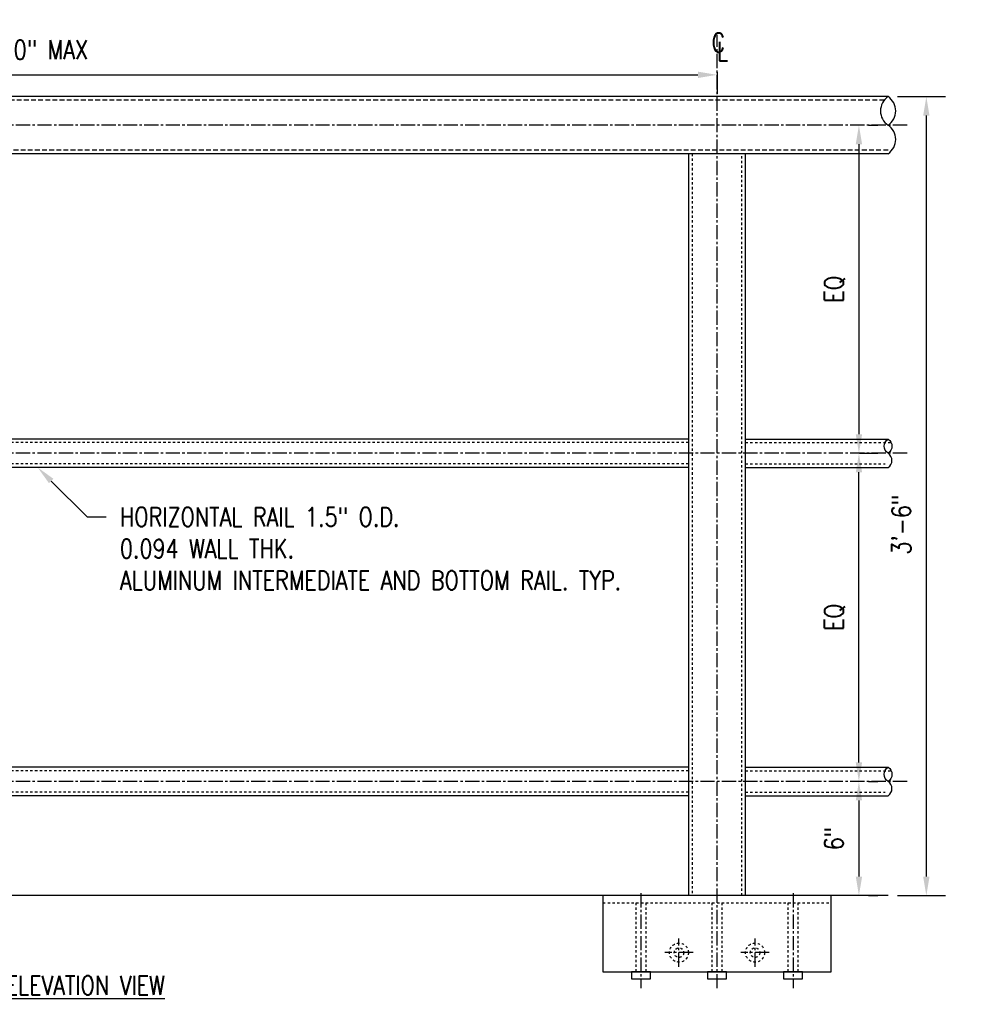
# Model space of a CAD drawing. Header units: inches. Extents: x -181 to 820, y -17 to 195.
# Tile 2 of 7: x 81 to 131, y -17 to 35. Entities that reach past the tile are written whole.
import ezdxf
from ezdxf import colors
from ezdxf.entities.mleader import LeaderData, LeaderLine
from ezdxf.math import Vec2, Vec3

# ---------------------------------------------------------------- set-up
doc = ezdxf.new("R2010")
doc.units = ezdxf.units.IN
doc.header["$MEASUREMENT"] = 0
for name, pattern in [('CENTER2', [1.125, 0.75, -0.125, 0.125, -0.125]), ('Dash', [0.25, 0.125, -0.125]), ('DASHED2', [0.375, 0.25, -0.125])]:
    doc.linetypes.add(name, pattern=pattern)
for name, color, linetype in [('A-DETL-HDLN', 2, 'Dash'), ('A-DETL-MEDM', 3, 'Continuous'), ('A-DETL-THIN', 1, 'Continuous'), ('A-DETL-WIDE', 5, 'Continuous'), ('S-ANNO-DIMS', 1, 'Continuous'), ('S-ANNO-NOTE', 2, 'Continuous')]:
    doc.layers.add(name, color=color, linetype=linetype)
doc.styles.add('Annotative', font='romans.shx', dxfattribs={"width": 0.8, "height": 0.125})
doc.dimstyles.new('Annotative', dxfattribs={"dimscale": 0, "dimtxt": 0.125, "dimasz": 0.125, "dimexe": 0.18, "dimexo": 0.0625, "dimgap": 0.09, "dimtad": 1, "dimdec": 3, "dimzin": 3, "dimdsep": 46, "dimlunit": 4, "dimtxsty": 'Annotative', "dimcen": 0.09, "dimclrt": 2, "dimazin": 2, "dimtfac": 1, "dimtdec": 3, "dimtmove": 0, "dimatfit": 0, "dimfxl": 1, "dimtfill": 1, "dimfrac": 2, "dimtolj": 1, "dimtzin": 0, "dimarcsym": 0})

# ---------------------------------------------------------------- blocks, each defined once
blk = doc.blocks.new('Post Shear')
at = {"layer": 'A-DETL-HDLN', "lineweight": -3}
for p, q in [((147.305, 95.195), (147.305, 56.195)), ((149.929, 56.195), (149.929, 95.195))]:
    blk.add_line(p, q, dxfattribs=at)
at = {"layer": 'A-DETL-MEDM', "linetype": 'Dash', "lineweight": -3}
for points in [[(144.367, 52.195), (144.367, 55.82), (144.867, 55.82), (144.867, 52.195)], [(148.367, 52.195), (148.367, 55.82), (148.867, 55.82), (148.867, 52.195)], [(152.367, 52.195), (152.367, 55.82), (152.867, 55.82), (152.867, 52.195)]]:
    blk.add_lwpolyline(points, close=True, dxfattribs=at)
at = {"layer": 'A-DETL-MEDM', "lineweight": -3}
for points in [[(144.117, 51.82), (145.117, 51.82), (145.117, 52.195), (144.617, 52.195), (144.117, 52.195)], [(148.117, 51.82), (149.117, 51.82), (149.117, 52.195), (148.617, 52.195), (148.117, 52.195)], [(152.117, 51.82), (153.117, 51.82), (153.117, 52.195), (152.617, 52.195), (152.117, 52.195)]]:
    blk.add_lwpolyline(points, close=True, dxfattribs=at)
at = {"layer": 'A-DETL-MEDM', "linetype": 'Dash', "lineweight": -3}
for centre, radius in [((146.617, 53.195), 0.5), ((146.617, 53.195), 0.25), ((150.617, 53.195), 0.5), ((150.617, 53.195), 0.25)]:
    blk.add_circle(centre, radius, dxfattribs=at)
at = {"layer": 'A-DETL-WIDE', "linetype": 'Dash', "lineweight": -3}
blk.add_line((142.617, 55.82), (154.617, 55.82), dxfattribs=at)
at = {"layer": 'A-DETL-WIDE', "lineweight": -3}
for points in [[(147.117, 95.195), (147.117, 56.195)], [(150.117, 56.195), (150.117, 95.195)]]:
    blk.add_lwpolyline(points, dxfattribs=at)
blk.add_lwpolyline([(142.617, 56.195), (142.617, 52.195), (154.617, 52.195), (154.617, 56.195)], close=True, dxfattribs=at)
at = {"layer": 'S-ANNO-DIMS', "linetype": 'CENTER2', "lineweight": -3}
for p, q in [((148.617, 51.32), (148.617, 101.445)), ((144.617, 56.32), (144.617, 51.32)), ((152.617, 56.32), (152.617, 51.32)), ((146.617, 52.445), (146.617, 53.945)), ((150.617, 52.445), (150.617, 53.945)), ((147.367, 53.195), (145.867, 53.195)), ((151.367, 53.195), (149.867, 53.195))]:
    blk.add_line(p, q, dxfattribs=at)
blk = doc.blocks.new('*D50')
at = {"layer": 'Defpoints', "color": 0, "lineweight": -3, "transparency": 16777216}
for p in [(125.396, 29.414), (124.921, 12.164), (125.396, 12.164)]:
    blk.add_point(p, dxfattribs=at)
at = {"layer": 'S-ANNO-DIMS', "color": 0, "lineweight": -2, "transparency": 16777216}
for p, q in [((125.896, 29.414), (126.396, 29.414)), ((125.396, 28.414), (125.396, 13.164)), ((125.421, 12.164), (126.396, 12.164))]:
    blk.add_line(p, q, dxfattribs=at)
at = {"layer": 'S-ANNO-DIMS', "color": 0, "lineweight": -3, "transparency": 16777216}
for points in [[(125.229, 28.414), (125.563, 28.414), (125.396, 29.414)], [(125.229, 13.164), (125.563, 13.164), (125.396, 12.164)]]:
    blk.add_solid(points, dxfattribs=at)
at = {"layer": 'S-ANNO-DIMS', "color": 2, "lineweight": -3, "transparency": 16777216, "insert": (124.128, 20.789), "char_height": 1, "attachment_point": 5, "rotation": 90, "style": 'Annotative'}
blk.add_mtext('\\A1;EQ', dxfattribs=at)
blk = doc.blocks.new('*D49')
at = {"layer": 'Defpoints', "color": 0, "lineweight": -3, "transparency": 16777216}
for p in [(125.396, 12.164), (125.396, 12.164), (125.396, -5.086)]:
    blk.add_point(p, dxfattribs=at)
at = {"layer": 'S-ANNO-DIMS', "color": 0, "lineweight": -2, "transparency": 16777216}
for p, q in [((125.896, 12.164), (126.396, 12.164)), ((125.396, -4.086), (125.396, 11.164)), ((125.896, -5.086), (126.396, -5.086))]:
    blk.add_line(p, q, dxfattribs=at)
at = {"layer": 'S-ANNO-DIMS', "color": 0, "lineweight": -3, "transparency": 16777216}
for points in [[(125.229, 11.164), (125.563, 11.164), (125.396, 12.164)], [(125.229, -4.086), (125.563, -4.086), (125.396, -5.086)]]:
    blk.add_solid(points, dxfattribs=at)
at = {"layer": 'S-ANNO-DIMS', "color": 2, "lineweight": -3, "transparency": 16777216, "insert": (124.128, 3.539), "char_height": 1, "attachment_point": 5, "rotation": 90, "style": 'Annotative'}
blk.add_mtext('\\A1;EQ', dxfattribs=at)
blk = doc.blocks.new('*D51')
at = {"layer": 'Defpoints', "color": 0, "lineweight": -3, "transparency": 16777216}
for p in [(125.396, -5.086), (125.396, -11.086), (125.396, -11.086)]:
    blk.add_point(p, dxfattribs=at)
at = {"layer": 'S-ANNO-DIMS', "color": 0, "lineweight": -2, "transparency": 16777216}
for p, q in [((125.896, -5.086), (126.396, -5.086)), ((125.396, -6.086), (125.396, -10.086)), ((125.896, -11.086), (126.396, -11.086))]:
    blk.add_line(p, q, dxfattribs=at)
at = {"layer": 'S-ANNO-DIMS', "color": 0, "lineweight": -3, "transparency": 16777216}
for points in [[(125.229, -6.086), (125.563, -6.086), (125.396, -5.086)], [(125.229, -10.086), (125.563, -10.086), (125.396, -11.086)]]:
    blk.add_solid(points, dxfattribs=at)
at = {"layer": 'S-ANNO-DIMS', "color": 2, "lineweight": -3, "transparency": 16777216, "insert": (124.081, -8.086), "char_height": 1, "attachment_point": 5, "rotation": 90, "style": 'Annotative'}
blk.add_mtext('\\A1;6"', dxfattribs=at)
blk = doc.blocks.new('*D52')
at = {"layer": 'Defpoints', "color": 0, "lineweight": -3, "transparency": 16777216}
for p in [(45.931, 32.662), (117.931, 32.708), (117.931, 32.06)]:
    blk.add_point(p, dxfattribs=at)
at = {"layer": 'S-ANNO-DIMS', "color": 0, "lineweight": -2, "transparency": 16777216}
for p, q in [((45.931, 32.162), (45.931, 31.06)), ((117.931, 32.208), (117.931, 31.06)), ((46.931, 32.06), (116.931, 32.06))]:
    blk.add_line(p, q, dxfattribs=at)
at = {"layer": 'S-ANNO-DIMS', "color": 0, "lineweight": -3, "transparency": 16777216}
for points in [[(46.931, 32.227), (46.931, 31.894), (45.931, 32.06)], [(116.931, 32.227), (116.931, 31.894), (117.931, 32.06)]]:
    blk.add_solid(points, dxfattribs=at)
at = {"layer": 'S-ANNO-DIMS', "color": 2, "lineweight": -3, "transparency": 16777216, "insert": (81.931, 33.376), "char_height": 1, "attachment_point": 5, "style": 'Annotative', "bg_fill": 3, "box_fill_scale": 1.25, "bg_fill_color": 256, "bg_fill_true_color": 13158600, "bg_fill_transparency": 0}
blk.add_mtext('\\A1;6\'-0" MAX', dxfattribs=at)
blk = doc.blocks.new('*D53')
at = {"layer": 'Defpoints', "color": 0, "lineweight": -3, "transparency": 16777216}
for p in [(126.931, 30.914), (126.931, -11.086), (128.941, -11.086)]:
    blk.add_point(p, dxfattribs=at)
at = {"layer": 'S-ANNO-DIMS', "color": 0, "lineweight": -2, "transparency": 16777216}
for p, q in [((127.431, 30.914), (129.941, 30.914)), ((128.941, 29.914), (128.941, -10.086)), ((127.431, -11.086), (129.941, -11.086))]:
    blk.add_line(p, q, dxfattribs=at)
at = {"layer": 'S-ANNO-DIMS', "color": 0, "lineweight": -3, "transparency": 16777216}
for points in [[(128.775, 29.914), (129.108, 29.914), (128.941, 30.914)], [(128.775, -10.086), (129.108, -10.086), (128.941, -11.086)]]:
    blk.add_solid(points, dxfattribs=at)
at = {"layer": 'S-ANNO-DIMS', "color": 2, "lineweight": -3, "transparency": 16777216, "insert": (127.626, 8.414), "char_height": 1, "attachment_point": 5, "rotation": 90, "style": 'Annotative'}
blk.add_mtext('\\A1;3\'-6"', dxfattribs=at)

msp = doc.modelspace()

# ---------------------------------------------------------------- linework, layer by layer
at = {"layer": 'A-DETL-HDLN', "linetype": 'DASHED2', "lineweight": -3}
for p, q in [((126.7264, 30.7252), (36.7264, 30.7252)), ((126.9314, 28.1028), (37.1364, 28.1028))]:
    msp.add_line(p, q, dxfattribs=at)
at = {"layer": 'A-DETL-HDLN', "lineweight": -3}
for p, q in [((116.4314, 12.726), (47.4314, 12.726)), ((119.4314, 12.726), (127.0912, 12.726)), ((116.4314, 11.602), (47.4314, 11.602)), ((119.4314, 11.602), (126.7716, 11.602)), ((116.4314, -4.524), (47.4314, -4.524)), ((119.4314, -4.524), (127.0912, -4.524)), ((116.4314, -5.648), (47.4314, -5.648)), ((119.4314, -5.648), (126.7716, -5.648))]:
    msp.add_line(p, q, dxfattribs=at)
at = {"layer": 'A-DETL-MEDM', "lineweight": -3}
for p, q in [((116.4314, 12.914), (47.4314, 12.914)), ((119.4314, 12.914), (126.9314, 12.914)), ((116.4314, 11.414), (47.4314, 11.414)), ((119.4314, 11.414), (126.9314, 11.414)), ((116.4314, -4.336), (47.4314, -4.336)), ((119.4314, -4.336), (126.9314, -4.336)), ((116.4314, -5.836), (47.4314, -5.836)), ((119.4314, -5.836), (126.9314, -5.836))]:
    msp.add_line(p, q, dxfattribs=at)
at = {"layer": 'A-DETL-THIN', "lineweight": -3}
msp.add_line((126.9314, -11.086), (35.9314, -11.086), dxfattribs=at)
at = {"layer": 'A-DETL-WIDE', "linetype": 'Continuous', "lineweight": -3}
msp.add_line((126.9314, 27.914), (36.9314, 27.914), dxfattribs=at)
at = {"layer": 'S-ANNO-DIMS', "linetype": 'CENTER2', "lineweight": -3}
for p, q in [((127.9314, 29.414), (35.9314, 29.414)), ((127.9314, 12.164), (35.9314, 12.164)), ((127.9314, -5.086), (35.9314, -5.086))]:
    msp.add_line(p, q, dxfattribs=at)
at = {"layer": 'S-ANNO-DIMS', "lineweight": -3}
for points in [[(126.9314, 12.164, -0.5344326), (126.9314, 12.914, -0.5344326)], [(126.9314, -5.086, -0.5344326), (126.9314, -4.336, -0.5344326)]]:
    msp.add_lwpolyline(points, format="xyb", close=True, dxfattribs=at)
for centre, radius, start, end in [((127.4327, 30.164), 0.9021, 123.757, 236.243), ((126.4301, 30.164), 0.9021, 303.757, 56.243), ((126.4301, 28.664), 0.9021, 303.757, 56.243), ((126.6808, 11.789), 0.451, 303.757, 56.243), ((126.6808, -5.461), 0.451, 303.757, 56.243)]:
    msp.add_arc(centre, radius, start, end, dxfattribs=at)

# ---------------------------------------------------------------- block references
msp.add_blockref('Post Shear', (-30.6855, -67.2812), dxfattribs=at)

# ---------------------------------------------------------------- texts
at = {"layer": 'S-ANNO-NOTE', "lineweight": -3, "insert": (82.3804, -16.302), "char_height": 1, "width": 17.320877, "attachment_point": 8, "line_spacing_factor": 0.981704, "style": 'Annotative', "bg_fill": 2}
msp.add_mtext('\\pxqc,t4,8,12,16,20,24,28,32,36,40,44,48,52,56,60,64,68,72,76,80,84,88,92,96,100,104,108,112,116,120,124,128;{\\LPARTIAL ELEVATION VIEW}', dxfattribs=at)

# ---------------------------------------------------------------- dimensions: what is measured, and where the dimension line sits
at = {"layer": 'S-ANNO-DIMS', "lineweight": -3}
dim = msp.add_linear_dim(base=(128.9415, -11.086), p1=(126.9314, 30.914), p2=(126.9314, -11.086), angle=270, dimstyle='Annotative', override={"dimexe": 0.125, "dimpost": '\\X', "dimtfill": 0}, dxfattribs=at)
dim.commit()
dim.dimension.update_dxf_attribs({"geometry": '*D53', "text_midpoint": (128.9415, 8.414), "dimtype": 160})
for p1, p2, angle, picture, middle in [((125.3959, 29.414), (124.9211, 12.164), 270, '*D50', (124.1283, 20.789)), ((125.3959, -5.086), (125.3959, 12.164), 90, '*D49', (124.1283, 3.539))]:
    dim = msp.add_linear_dim(base=(125.3959, 12.164), p1=p1, p2=p2, angle=angle, text='EQ', dimstyle='Annotative', override={"dimexe": 0.125, "dimpost": '\\X', "dimtfill": 0}, dxfattribs=at)
    dim.commit()
    dim.dimension.update_dxf_attribs({"geometry": picture, "text_midpoint": middle})
dim = msp.add_linear_dim(base=(125.3959, -11.086), p1=(125.3959, -5.086), p2=(125.3959, -11.086), angle=270, dimstyle='Annotative', override={"dimexe": 0.125, "dimpost": '\\X', "dimtfill": 0}, dxfattribs=at)
dim.commit()
dim.dimension.update_dxf_attribs({"geometry": '*D51', "text_midpoint": (124.0807, -8.086)})

# ---------------------------------------------------------------- leaders
at = {"layer": 'S-ANNO-NOTE', "lineweight": -3}
ml = msp.add_multileader_mtext('Standard', dxfattribs=at)
ml.set_content('\\pxt3;3" O.D x 0.188 WALL THK.\\PALUMINUM TOP RAIL.', color=256, style='Annotative')
ml.set_leader_properties(color=1, linetype='ByLayer', lineweight=-1)
ml.build(insert=Vec2(0, 0))
ml.multileader.update_dxf_attribs({"text_right_attachment_type": 3, "dogleg_length": 0.125, "arrow_head_size": 1, "scale": 8})
ctx = ml.context
ctx.base_point, ctx.scale, ctx.char_height, ctx.arrow_head_size, ctx.landing_gap_size, ctx.plane_origin = Vec3(63.6269, 25.3211), 8, 1, 1, 0.72, Vec3(57.9608, 31.1022)
ctx.right_attachment = 3
notes = []
notes.append((ctx, [(0, (1, 1, 0), (62.6269, 25.3211), (1, 0), 1, [(0, [(60.0252, 27.914)], 0, [])])]))
ctx.mtext.insert, ctx.mtext.width, ctx.mtext.flow_direction = Vec3(64.3469, 25.8211), 24.731587, 5
ml = msp.add_multileader_mtext('Standard', dxfattribs=at)
ml.set_content('HORIZONTAL RAIL 1.5" O.D.\\P0.094 WALL THK. \\PALUMINUM INTERMEDIATE AND BOTTOM RAIL. TYP.', color=256, style='Annotative')
ml.set_leader_properties(color=1, linetype='ByLayer', lineweight=-1)
ml.build(insert=Vec2(0, 0))
ml.multileader.update_dxf_attribs({"text_right_attachment_type": 3, "dogleg_length": 0.125, "arrow_head_size": 1, "scale": 8})
ctx = ml.context
ctx.base_point, ctx.scale, ctx.char_height, ctx.arrow_head_size, ctx.landing_gap_size, ctx.plane_origin = Vec3(85.8034, 8.8211), 8, 1, 1, 0.72, Vec3(80.1373, 14.6022)
ctx.right_attachment = 3
notes.append((ctx, [(0, (1, 1, 0), (84.8034, 8.8211), (1, 0), 1, [(0, [(82.2017, 11.414)], 0, [])])]))
ctx.mtext.insert, ctx.mtext.width, ctx.mtext.flow_direction = Vec3(86.5234, 9.3211), 17.641453, 5
ml = msp.add_multileader_mtext('Standard', dxfattribs=at)
ml.set_content('\\pxt3;POST ', color=256, style='Annotative')
ml.set_leader_properties(color=1, linetype='ByLayer', lineweight=-1)
ml.build(insert=Vec2(0, 0))
ml.multileader.update_dxf_attribs({"text_right_attachment_type": 3, "dogleg_length": 0.125, "arrow_head_size": 0.5, "scale": 4})
ctx = ml.context
ctx.base_point, ctx.scale, ctx.char_height, ctx.arrow_head_size, ctx.landing_gap_size, ctx.plane_origin = Vec3(148.5511, 4.2845), 4, 0.5, 0.5, 0.36, Vec3(155.3224, 2.7914)
ctx.right_attachment, ctx.text_align_type = 3, 2
notes.append((ctx, [(0, (1, 1, 0), (151.1807, 4.2845), (-1, 0), 0.5, [(0, [(153.2108, 2.2543)], 0, [])])]))
ctx.mtext.insert, ctx.mtext.width, ctx.mtext.alignment, ctx.mtext.flow_direction = Vec3(150.3207, 4.5345), 11.556959, 3, 5
ml = msp.add_multileader_mtext('Standard', dxfattribs=at)
ml.set_content('\\pxt3;POST 3" O.D x 0.188 WALL THK.\\PALUMINUM POST. TYP.', color=256, style='Annotative')
ml.set_leader_properties(color=1, linetype='ByLayer', lineweight=-1)
ml.build(insert=Vec2(0, 0))
ml.multileader.update_dxf_attribs({"text_right_attachment_type": 3, "dogleg_length": 0.125, "arrow_head_size": 1, "scale": 8})
ctx = ml.context
ctx.base_point, ctx.scale, ctx.char_height, ctx.arrow_head_size, ctx.landing_gap_size, ctx.plane_origin = Vec3(51.0331, 2.2816), 8, 1, 1, 0.72, Vec3(45.367, -3.4994)
ctx.right_attachment = 3
notes.append((ctx, [(0, (1, 1, 0), (50.0331, 2.2816), (1, 0), 1, [(0, [(47.4314, -0.3113)], 0, [])])]))
ctx.mtext.insert, ctx.mtext.width, ctx.mtext.flow_direction = Vec3(51.7531, 2.7816), 24.731587, 5
ml = msp.add_multileader_mtext('Standard', dxfattribs=at)
ml.set_content('\\pxt3;EMBED', color=256, style='Annotative')
ml.set_leader_properties(color=1, linetype='ByLayer', lineweight=-1)
ml.build(insert=Vec2(0, 0))
ml.multileader.update_dxf_attribs({"text_right_attachment_type": 3, "dogleg_length": 0.125, "arrow_head_size": 0.5, "scale": 4})
ctx = ml.context
ctx.base_point, ctx.scale, ctx.char_height, ctx.arrow_head_size, ctx.landing_gap_size, ctx.plane_origin = Vec3(147.0761, 1.4167), 4, 0.5, 0.5, 0.36, Vec3(154.2855, -0.0763)
ctx.right_attachment, ctx.text_align_type = 3, 2
notes.append((ctx, [(0, (1, 1, 0), (150.1438, 1.4167), (-1, 0), 0.5, [(0, [(152.2989, -0.7831)], 0, [])])]))
ctx.mtext.insert, ctx.mtext.width, ctx.mtext.alignment, ctx.mtext.flow_direction = Vec3(149.2838, 1.6667), 7.637891, 3, 5
ml = msp.add_multileader_mtext('Standard', dxfattribs=at)
ml.set_content('\\pxt3;HOT DIPPED GALVANIZED STEEL\\PEMBED L6x4x3/8x1\'-0" (LLH)', color=256, style='Annotative')
ml.set_leader_properties(color=1, linetype='ByLayer', lineweight=-1)
ml.build(insert=Vec2(0, 0))
ml.multileader.update_dxf_attribs({"text_right_attachment_type": 3, "dogleg_length": 0.125, "arrow_head_size": 1, "scale": 8})
ctx = ml.context
ctx.base_point, ctx.scale, ctx.char_height, ctx.arrow_head_size, ctx.landing_gap_size, ctx.plane_origin = Vec3(51.0331, -7.6121), 8, 1, 1, 0.72, Vec3(45.367, -14.8369)
ctx.right_attachment = 3
notes.append((ctx, [(0, (1, 1, 0), (50.0331, -7.6121), (1, 0), 1, [(0, [(48.0029, -11.086)], 0, [])])]))
ctx.mtext.insert, ctx.mtext.width, ctx.mtext.flow_direction = Vec3(51.7531, -6.9454), 26.429322, 5
for ctx, leaders in notes:
    for number, flags, end, landing, length, lines in leaders:
        leader = LeaderData()
        leader.index, (leader.has_last_leader_line, leader.has_dogleg_vector, leader.attachment_direction) = number, flags
        leader.last_leader_point, leader.dogleg_vector, leader.dogleg_length = Vec3(end), Vec3(landing), length
        for number, points, colour, breaks in lines:
            line = LeaderLine()
            line.index, line.vertices, line.color, line.breaks = number, Vec3.list(points), colors.encode_raw_color(colour), breaks
            leader.lines.append(line)
        ctx.leaders.append(leader)

# ---------------------------------------------------------------- next in the draw order: dimensions: what is measured, and where the dimension line sits
at = {"layer": 'S-ANNO-DIMS', "lineweight": -3}
dim = msp.add_linear_dim(base=(117.9314, 32.0603), p1=(45.9314, 32.6618), p2=(117.9314, 32.7085), text='6\'-0" MAX', dimstyle='Annotative', override={"dimexe": 0.125, "dimpost": '\\X'}, dxfattribs=at)
dim.commit()
dim.dimension.update_dxf_attribs({"geometry": '*D52', "text_midpoint": (81.9314, 32.0603), "dimtype": 160})

# ---------------------------------------------------------------- next in the draw order: linework, layer by layer
at = {"layer": 'A-DETL-WIDE', "linetype": 'Continuous', "lineweight": -3}
msp.add_line((126.9314, 30.914), (36.9314, 30.914), dxfattribs=at)

# ---------------------------------------------------------------- next in the draw order: texts
at = {"layer": 'S-ANNO-NOTE', "lineweight": -3, "char_height": 1, "width": 5.405225, "attachment_point": 1, "style": 'Annotative'}
for s, insert in [('C', (117.6418, 34.255)), ('L', (117.9302, 33.7972))]:
    msp.add_mtext(s, dxfattribs=dict(at, insert=insert))

doc.saveas('drawing.dxf')
